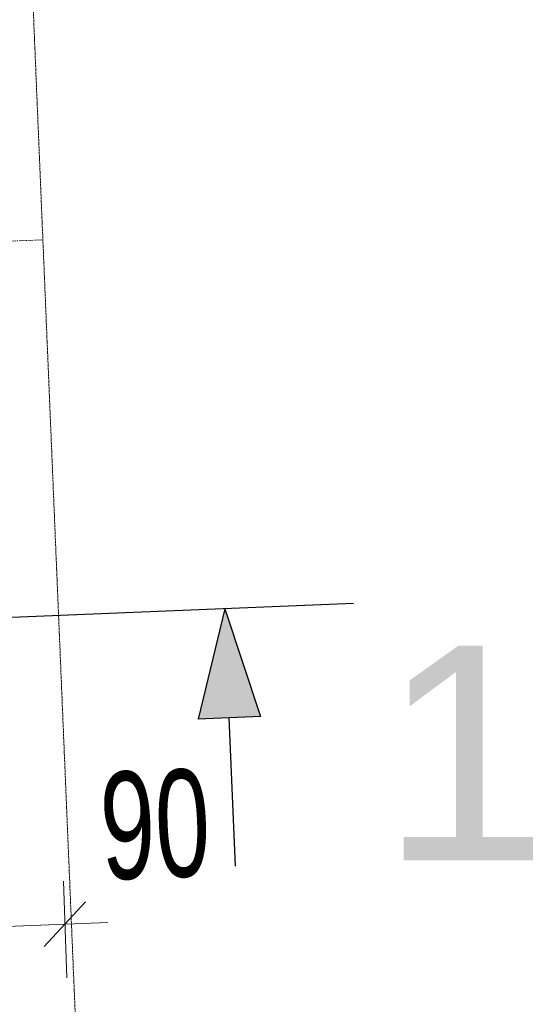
# Model space of a CAD drawing. Header units: millimetres. Extents: x -15129 to 9171, y -18789 to 5877.
# Tile 94 of 256: x -9551 to -8964, y -10412 to -9265. Entities that reach past the tile are written whole.
import ezdxf

# ---------------------------------------------------------------- set-up
doc = ezdxf.new("R2010")
doc.units = ezdxf.units.MM
doc.linetypes.add('ACAD_ISO02W100', pattern=[15, 12, -3])
doc.linetypes.add('CENTER', pattern=[50.8, 31.75, -6.35, 6.35, -6.35])
doc.layers.add('AS_DIM_ON', color=7, linetype='Continuous')
doc.layers.add('AS_Sciany betonowe', color=252, linetype='Continuous')
doc.styles.add('CutSymbolDown', font='arial.ttf', dxfattribs={"height": 5})
doc.styles.add('ROMANS', font='ARIALN.TTF', dxfattribs={"width": 0.8})

# ---------------------------------------------------------------- blocks, each defined once
blk = doc.blocks.new('sectiondown')
blk.add_hatch(color=256).paths.add_polyline_path([(0, 0), (-2.545, 0.728), (-2.545, -0.728)])
at = {"color": 7, "linetype": 'Continuous'}
for p, q in [((0, -3), (0, 5.151)), ((-6, 0), (-2.545, 0))]:
    blk.add_line(p, q, dxfattribs=at)
for p, q in [((0, 0), (-2.545, 0.728)), ((-2.545, -0.728), (-2.545, 0.728)), ((0, 0), (-2.545, -0.728))]:
    blk.add_line(p, q)

msp = doc.modelspace()

# ---------------------------------------------------------------- linework, layer by layer
at = {"color": 5, "linetype": 'CENTER', "lineweight": 13, "ltscale": 0.2}
msp.add_line((-12901.4, -9661.9, 76020), (-9523.7, -9521, 38010), dxfattribs=at)
at = {"layer": 'AS_DIM_ON', "color": 7, "lineweight": 13}
for p, q in [((-9495.8, -10380.7), (-9500, -10268.3)), ((-9588.5, -10321.7), (-9448.2, -10316.4))]:
    msp.add_line(p, q, dxfattribs=at)
at = {"layer": 'AS_DIM_ON', "linetype": 'ByBlock', "lineweight": -2}
msp.add_line((-9522.2, -10344.2), (-9474.1, -10292.4), dxfattribs=at)
at = {"layer": 'AS_Sciany betonowe', "color": 145, "linetype": 'ACAD_ISO02W100', "lineweight": 13, "ltscale": 0.25}
msp.add_line((-9310, -14644.5), (-9788.2, -3186.2), dxfattribs=at)

# ---------------------------------------------------------------- block references
at = {"layer": 'AS_DIM_ON', "extrusion": (0, 0, -1), "xscale": -50, "yscale": 50, "zscale": 50, "rotation": 267.6116634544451}
msp.add_blockref('sectiondown', (9312.2, -9950.8, -39220), dxfattribs=at)

# ---------------------------------------------------------------- texts
at = {"layer": 'AS_DIM_ON', "color": 96, "lineweight": 13, "style": 'CutSymbolDown'}
msp.add_text('1', height=250, dxfattribs=at).set_placement((-9130.7, -10243.8))
at = {"layer": 'AS_DIM_ON', "color": 7, "lineweight": 13, "style": 'ROMANS', "width": 0.8}
msp.add_text('90', height=125, rotation=2.1524, dxfattribs=at).set_placement((-9454.6, -10266.6))

doc.saveas('drawing.dxf')
